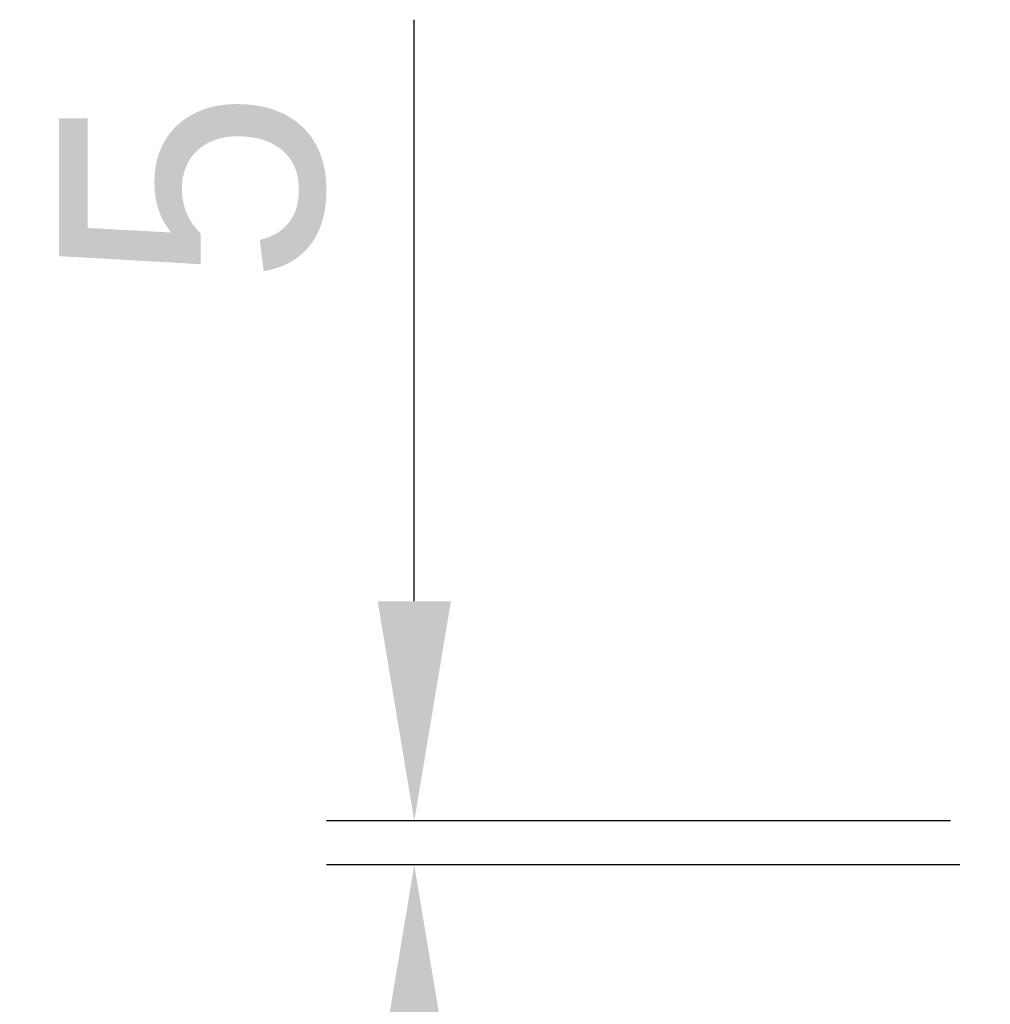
# Model space of a CAD drawing. Header units: millimetres. Extents: x 5828 to 6704, y 123 to 421.
# Tile 60 of 256: x 6329.5 to 6335.03, y 224.58 to 230.18. Entities that reach past the tile are written whole.
import ezdxf

# ---------------------------------------------------------------- set-up
doc = ezdxf.new("R2010")
doc.units = ezdxf.units.MM
doc.layers.add('尺寸标注', color=7, linetype='Continuous')
doc.styles.add('微软雅黑', font='msyh.ttc', dxfattribs={"height": 1.5})
doc.dimstyles.new('尺寸标注_1_20比例', dxfattribs={"dimtxt": 1.5, "dimasz": 1.25, "dimexe": 0.5, "dimexo": 0.4, "dimgap": 0.5, "dimtad": 1, "dimdec": 1, "dimlfac": 20, "dimdsep": 46, "dimtxsty": '微软雅黑', "dimcen": 0.09, "dimadec": 0, "dimazin": 0, "dimtp": 0.01, "dimtm": 0.01, "dimtfac": 1, "dimtdec": 1, "dimtofl": 0, "dimtmove": 0, "dimatfit": 3, "dimfxl": 1, "dimtolj": 1, "dimarcsym": 0})

# ---------------------------------------------------------------- blocks, each defined once
blk = doc.blocks.new('*D1069')
at = {"layer": 'Defpoints', "color": 0}
for p in [(6331.7491, 225.6193), (6335.2009, 225.6193), (6335.2539, 225.3693)]:
    blk.add_point(p, dxfattribs=at)
at = {"layer": '尺寸标注', "color": 0, "lineweight": -2}
for p, q in [((6331.7491, 226.8693), (6331.7491, 230.1784)), ((6334.8009, 225.6193), (6331.2491, 225.6193)), ((6334.8539, 225.3693), (6331.2491, 225.3693)), ((6331.7491, 224.1193), (6331.7491, 222.8693))]:
    blk.add_line(p, q, dxfattribs=at)
at = {"layer": '尺寸标注', "color": 0}
for points in [[(6331.5408, 226.8693), (6331.9575, 226.8693), (6331.7491, 225.6193)], [(6331.9575, 224.1193), (6331.5408, 224.1193), (6331.7491, 225.3693)]]:
    blk.add_solid(points, dxfattribs=at)
at = {"layer": '尺寸标注', "color": 0, "insert": (6330.4883, 229.2245), "char_height": 1.5, "attachment_point": 5, "rotation": 90, "style": '微软雅黑'}
blk.add_mtext('\\A1;\\A1;{\\fAlibaba PuHuiTi 3.0 55 Regular|b0|i0|c134|p18;5}', dxfattribs=at)

msp = doc.modelspace()

# ---------------------------------------------------------------- dimensions: what is measured, and where the dimension line sits
at = {"layer": '尺寸标注'}
dim = msp.add_linear_dim(base=(6331.7491, 225.6193), p1=(6335.2539, 225.3693), p2=(6335.2009, 225.6193), angle=90, text='\\A1;{\\fAlibaba PuHuiTi 3.0 55 Regular|b0|i0|c134|p18;<>}', dimstyle='尺寸标注_1_20比例', dxfattribs=at)
dim.commit()
dim.dimension.update_dxf_attribs({"geometry": '*D1069', "text_midpoint": (6331.7491, 229.2245), "dimtype": 160})

doc.saveas('drawing.dxf')
